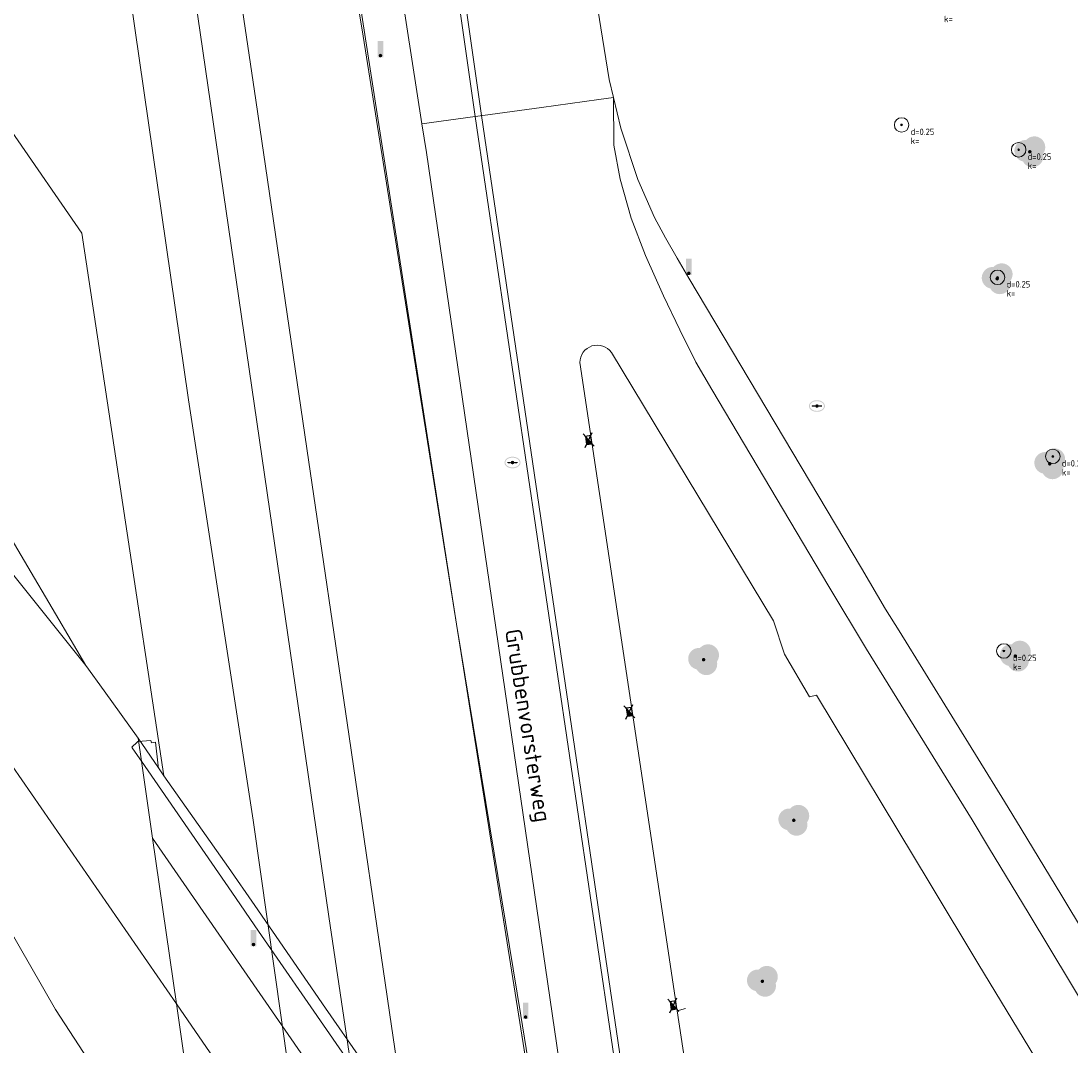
# Model space of a CAD drawing. Header units: metres. Extents: x 207155 to 208055, y 377332 to 379032.
# Tile 24 of 59: x 207554 to 207612, y 377949 to 378006. Entities that reach past the tile are written whole.
import ezdxf
from ezdxf.enums import TextEntityAlignment as Align

# ---------------------------------------------------------------- set-up
doc = ezdxf.new("R2010")
doc.units = ezdxf.units.M
for name, color, linetype, lineweight in [('B-ME-GR-BOOM-S', 90, 'Continuous', 25), ('GBOR', 7, 'Continuous', 25), ('GMV', 7, 'Continuous', 25), ('GOBDP1', 7, 'Continuous', 25), ('GP1', 7, 'Continuous', 25), ('LSHD', 34, 'Continuous', 25), ('LSPR', 7, 'Continuous', 25), ('V-WE-RI-KOLK-S', 7, 'Continuous', 25)]:
    doc.layers.add(name, color=color, linetype=linetype, lineweight=lineweight)
for name, color, linetype in [('ORL', 7, 'Continuous'), ('PPAL', 232, 'Continuous'), ('PPUT', 232, 'Continuous'), ('PVGO', 62, 'Continuous')]:
    doc.layers.add(name, color=color, linetype=linetype)
doc.styles.add('ISO', font='isocpeur.ttf', dxfattribs={"height": 1})
doc.styles.add('NLCS-ISO-ANNOTATIVE-T18', font='NLCS-ISO.ttf', dxfattribs={"height": 1.8})

# ---------------------------------------------------------------- blocks, each defined once
blk = doc.blocks.new('boom')
at = {"linetype": 'ByBlock', "lineweight": -2}
h = blk.add_hatch(color=0, dxfattribs=at)
h.dxf.hatch_style = 1
h.paths.add_polyline_path([(0.733, -0.107, 0.956633), (-0.199, 0.648, 0.937564), (-0.377, -0.536, 0.879525)])
h.paths.add_polyline_path([(-0.1, 0, -1), (0.1, 0, -1)], flags=16)
at = {"linetype": 'ByBlock', "lineweight": -2, "true_color": 0x4a641a}
h = blk.add_hatch(color=59, dxfattribs=at)
h.dxf.hatch_style = 1
h.paths.add_polyline_path([(0.1, 0, 1), (-0.1, 0, 1)])
at = {"color": 0, "linetype": 'ByBlock', "lineweight": -2}
blk.add_attdef('BOOM', (0.85, 0.35), '', height=0.5, dxfattribs=at)
blk = doc.blocks.new('paal')
at = {"linetype": 'ByBlock', "lineweight": -2}
h = blk.add_hatch(color=0, dxfattribs=at)
h.dxf.hatch_style = 1
h.paths.add_polyline_path([(0.15, 0.8), (-0.15, 0.8), (-0.15, -0.1), (0, -0.1, -0.414214), (-0.1, 0, -1), (0.1, 0, -0.414214), (0, -0.1), (0.15, -0.1)])
at = {"linetype": 'ByBlock', "lineweight": -2, "true_color": 0x681648}
h = blk.add_hatch(color=219, dxfattribs=at)
h.dxf.hatch_style = 1
h.paths.add_polyline_path([(-0.1, 0, 1), (0.1, 0, 1)])
at = {"color": 0, "linetype": 'ByBlock', "lineweight": -2}
blk.add_attdef('PAAL', (0.5, 0.35), '', height=0.5, dxfattribs=at)
blk = doc.blocks.new('put')
at = {"linetype": 'ByBlock', "lineweight": -2}
h = blk.add_hatch(color=0, dxfattribs=at)
h.dxf.hatch_style = 1
edge = h.paths.add_edge_path()
edge.add_spline(control_points=[(0.442, 0), (0.442, 0.043), (0.43, 0.087), (0.364, 0.201), (0.283, 0.258), (0.091, 0.323), (-0.019, 0.329), (-0.222, 0.288), (-0.313, 0.241), (-0.416, 0.124), (-0.441, 0.064), (-0.443, -0.058), (-0.419, -0.119), (-0.335, -0.218), (-0.276, -0.257), (-0.097, -0.325), (0.037, -0.332), (0.27, -0.27), (0.37, -0.201), (0.433, -0.076), (0.442, -0.038), (0.442, 0)], knot_values=[0, 0, 0, 0, 0.380029, 0.380029, 1.118666, 1.118666, 1.857303, 1.857303, 2.59594, 2.59594, 3.13294, 3.13294, 3.66994, 3.66994, 4.20694, 4.20694, 5.079565, 5.079565, 5.952189, 5.952189, 6.283185, 6.283185, 6.283185, 6.283185], degree=3, periodic=0)
edge = h.paths.add_edge_path(flags=16)
edge.add_ellipse((0, 0), major_axis=(0.392, 0), ratio=0.689655, start_angle=0, end_angle=360)
h = blk.add_hatch(color=0, dxfattribs=at)
h.dxf.hatch_style = 1
h.paths.add_polyline_path([(-0.1, 0, -0.096396), (-0.093, 0.038), (-0.25, 0.038, 1), (-0.25, -0.037), (-0.093, -0.037, -0.096396)])
at = {"linetype": 'ByBlock', "lineweight": -2, "true_color": 0x681648}
h = blk.add_hatch(color=219, dxfattribs=at)
h.dxf.hatch_style = 1
h.paths.add_polyline_path([(0.1, 0, 1), (-0.1, 0, 1)])
at = {"linetype": 'ByBlock', "lineweight": -2}
h = blk.add_hatch(color=0, dxfattribs=at)
h.dxf.hatch_style = 1
h.paths.add_polyline_path([(0.25, 0.038), (0.093, 0.038, -0.096396), (0.1, 0, -0.096396), (0.093, -0.037), (0.25, -0.037, 1)])
at = {"color": 0, "linetype": 'ByBlock', "lineweight": -2}
blk.add_attdef('PUT', (0.5, 0.35), '', height=0.5, dxfattribs=at)
blk = doc.blocks.new('SGR-BOOM_NUMMER-SO')
at = {"linetype": 'ByBlock', "lineweight": 18}
h = blk.add_hatch(color=0, dxfattribs=at)
h.dxf.hatch_style = 1
edge = h.paths.add_edge_path()
edge.add_arc((0, 0), 0.25, 0, 360)
at = {"color": 0, "linetype": 'ByBlock', "lineweight": 18}
for radius in [2, 0.25]:
    blk.add_circle((0, 0), radius, dxfattribs=at)
at = {"color": 0, "linetype": 'ByBlock', "lineweight": -2, "style": 'NLCS-ISO-ANNOTATIVE-T18'}
for tag, p in [('SOORT', (2.5, -2.8)), ('DIAMETER', (2.5, -5.3))]:
    blk.add_attdef(tag, p, '', height=1.8, dxfattribs=at)
blk = doc.blocks.new('V-SRI-KOLK_TROTTOIR-SO')
blk.add_hatch(color=256).paths.add_polyline_path([(1.125, 0.75), (-1.125, 0.75), (-1.125, -0.75)])
at = {"ltscale": 0.1}
for p, q in [((-1.875, 1.25), (1.875, -1.25)), ((1.875, 1.25), (-1.875, -1.25))]:
    blk.add_line(p, q, dxfattribs=at)
blk.add_line((-1.125, -0.75), (1.125, 0.75))
at = {"flags": 128}
blk.add_lwpolyline([(-1.125, -0.75), (1.125, -0.75), (1.125, 0.75), (-1.125, 0.75)], close=True, dxfattribs=at)

msp = doc.modelspace()

# ---------------------------------------------------------------- linework, layer by layer
at = {"layer": 'GBOR', "linetype": 'Continuous', "lineweight": 13}
for points in [[(207562.746, 377951.728), (207546.21, 377975.656), (207535.026, 377991.946), (207518.812, 378015.485), (207510.328, 378027.938), (207503.827, 378037.426), (207494.068, 378051.864), (207486.439, 378063.3), (207478.747, 378075.31), (207472.5, 378085.145)], [(207592.266, 377985.6), (207591.379, 377987.109), (207590.5, 377988.888), (207589.6, 377990.75), (207588.614, 377992.975), (207587.818, 377995.047), (207587.211, 377997.181), (207586.867, 377999.062), (207586.841, 378001.694)], [(207592.266, 377985.6), (207598.726, 377974.731)], [(207598.726, 377974.731), (207600.803, 377971.278)], [(207600.803, 377971.278), (207606.619, 377961.871)], [(207606.619, 377961.871), (207607.531, 377960.366)], [(207607.531, 377960.366), (207609.765, 377956.677)], [(207609.765, 377956.677), (207654.731, 377881.979)]]:
    msp.add_lwpolyline(points, dxfattribs=at)
at = {"layer": 'GMV', "linetype": 'Continuous', "lineweight": 13}
for points in [[(207567.956, 378077.222), (207568.297, 378077.274), (207569.755, 378069.044), (207569.847, 378068.386), (207571.425, 378057.597), (207579.572, 378000.694)], [(207579.23, 378000.645), (207571.084, 378057.548), (207569.506, 378068.337), (207569.414, 378068.99), (207567.956, 378077.222)], [(207576.286, 378000.24), (207567.495, 378057.054)], [(207565.651, 378053.289), (207578.189, 377972.664)], [(207553.316, 378051.464), (207558.627, 378018.24), (207563.422, 377985.032), (207566.99, 377961.853), (207572.396, 377923.572), (207577.708, 377887.852), (207586.349, 377827.172), (207592.981, 377782.834), (207599.102, 377743.303), (207603.255, 377715.364), (207608.725, 377681.572), (207620.814, 377604.75), (207626.52, 377568.213), (207631.157, 377537.861), (207635.899, 377505.293), (207640.866, 377473.945), (207644.281, 377451.686), (207654.061, 377389.323), (207660.866, 377346.739), (207662.019, 377339.62)], [(207585.619, 378008.851), (207586.607, 378002.676)], [(207586.607, 378002.676), (207586.841, 378001.694)], [(207586.841, 378001.694), (207586.035, 378001.583)], [(207586.841, 378001.694), (207587.245, 377999.998)], [(207582.881, 378001.149), (207579.645, 378000.703)], [(207586.032, 378001.583), (207582.881, 378001.149)], [(207586.035, 378001.583), (207586.032, 378001.583)], [(207576.286, 378000.24), (207579.23, 378000.645)], [(207579.23, 378000.645), (207579.645, 378000.703)], [(207579.23, 378000.645), (207590.614, 377923.479), (207595.977, 377889.3), (207597.457, 377878.701), (207598.801, 377869.07), (207599.688, 377862.675), (207600.028, 377862.734), (207599.143, 377869.117), (207597.799, 377878.749), (207596.318, 377889.351), (207590.955, 377923.531), (207579.571, 378000.695)], [(207576.286, 378000.24), (207576.531, 377998.657)], [(207587.245, 377999.998), (207588.188, 377997.168)], [(207557.534, 377994.207), (207553.651, 377999.828)], [(207576.531, 377998.657), (207586.447, 377930.81)], [(207588.188, 377997.168), (207589.115, 377995.068)], [(207536.469, 377996.947), (207557.753, 377970.39)], [(207589.115, 377995.068), (207589.722, 377993.948)], [(207562.06, 377964.306), (207557.534, 377994.207)], [(207589.722, 377993.948), (207590.349, 377992.839)], [(207590.349, 377992.839), (207590.994, 377991.74)], [(207590.994, 377991.74), (207600.518, 377975.744)], [(207554.187, 377976.438), (207547.801, 377987.272)], [(207556.261, 377972.92), (207554.187, 377976.438)], [(207600.518, 377975.744), (207601.852, 377973.493)], [(207601.852, 377973.493), (207602.595, 377972.291)], [(207556.087, 377951.426), (207543.83, 377972.749)], [(207557.753, 377970.39), (207556.261, 377972.92)], [(207596.271, 377971.006), (207595.672, 377972.842)], [(207578.189, 377972.664), (207584.717, 377931.624)], [(207602.595, 377972.291), (207608.411, 377962.884)], [(207597.648, 377968.658), (207596.271, 377971.006)], [(207557.753, 377970.39), (207558.763, 377968.981)], [(207558.763, 377968.981), (207560.634, 377966.372)], [(207598.043, 377968.751), (207597.648, 377968.658)], [(207604.309, 377958.342), (207598.043, 377968.751)], [(207560.634, 377966.372), (207561.76, 377964.74)], [(207560.634, 377966.372), (207560.817, 377965.101)], [(207560.817, 377965.101), (207561.427, 377960.869)], [(207561.76, 377964.74), (207562.06, 377964.306)], [(207608.411, 377962.884), (207609.323, 377961.379)], [(207609.323, 377961.379), (207611.557, 377957.69)], [(207561.427, 377960.869), (207562.746, 377951.728)], [(207606.995, 377953.88), (207604.309, 377958.342)], [(207611.557, 377957.69), (207656.523, 377882.992)], [(207652.214, 377879.403), (207606.995, 377953.88)], [(207560.948, 377943.94), (207556.087, 377951.426)], [(207562.746, 377951.728), (207563.987, 377943.128)], [(207590.825, 377951.467), (207590.349, 377951.338)], [(207593.463, 377930.896), (207590.349, 377951.338)]]:
    msp.add_lwpolyline(points, dxfattribs=at)
msp.add_lwpolyline([(207595.672, 377972.842), (207586.731, 377987.639, 0.725961), (207584.991, 377987.086), (207590.349, 377951.338)], format="xyb", dxfattribs=at)
at = {"layer": 'GOBDP1', "linetype": 'Continuous', "lineweight": 13}
for points in [[(207560.595, 377966.16), (207560.284, 377965.873), (207560.342, 377965.789)], [(207560.342, 377965.789), (207560.817, 377965.101)], [(207561.592, 377966.15), (207561.385, 377966.125), (207561.339, 377966.253), (207560.625, 377966.188), (207560.595, 377966.16)], [(207561.747, 377964.851), (207561.592, 377966.15)], [(207561.747, 377964.851), (207561.76, 377964.74)], [(207565.616, 377959.254), (207562.06, 377964.306)], [(207565.616, 377959.254), (207567.075, 377957.143)], [(207567.075, 377957.143), (207570.977, 377951.499)], [(207570.977, 377951.499), (207572.944, 377948.655)]]:
    msp.add_lwpolyline(points, dxfattribs=at)
at = {"layer": 'GP1', "linetype": 'Continuous', "lineweight": 13}
for points in [[(207560.817, 377965.101), (207565.802, 377957.882)], [(207598.829, 377906.745), (207561.427, 377960.869)], [(207565.802, 377957.882), (207567.284, 377955.736)], [(207567.284, 377955.736), (207571.185, 377950.085)], [(207599.844, 377898.033), (207582.345, 377923.24), (207562.746, 377951.728)], [(207571.185, 377950.085), (207573.159, 377947.226)]]:
    msp.add_lwpolyline(points, dxfattribs=at)
at = {"layer": 'LSHD', "linetype": 'Continuous', "lineweight": 13}
for points in [[(207565.651, 378053.289), (207578.189, 377972.664), (207589.365, 377902.404), (207595.382, 377862.646), (207596.448, 377856.371), (207598.357, 377849.019), (207600.146, 377843.45), (207601.692, 377839.127), (207600.153, 377838.524), (207599.154, 377838.133), (207602.678, 377831.614), (207608.041, 377821.074), (207612.992, 377811.063), (207619.736, 377801.489), (207621.918, 377798.556)], [(207565.651, 378053.289), (207568.298, 378035.273), (207571.004, 378017.369), (207573.038, 378005.08), (207578.189, 377972.664), (207580.269, 377960.036), (207581.73, 377951.097), (207583.681, 377939.037)], [(207611.749, 377701.781), (207609.81, 377714.243), (207607.78, 377727.445), (207605.908, 377739.508), (207603.944, 377752.871), (207602.008, 377766.02), (207599.954, 377779.48), (207597.698, 377794.561), (207595.383, 377809.944), (207593.068, 377825.575), (207590.955, 377839.69), (207589.146, 377851.931), (207587.044, 377866.024), (207585.027, 377879.414), (207583.194, 377892.105), (207581.208, 377905.602), (207579.783, 377915.26), (207574.504, 377951.248), (207572.268, 377966.465), (207569.948, 377982.335), (207567.121, 378001.553), (207564.263, 378020.915), (207562.109, 378035.722), (207559.621, 378052.576)], [(207557.534, 377994.207), (207562.06, 377964.306)]]:
    msp.add_lwpolyline(points, dxfattribs=at)
at = {"layer": 'LSPR', "linetype": 'Continuous', "lineweight": 13}
msp.add_lwpolyline([(207557.257, 378052.047), (207571.161, 377956.538), (207578.529, 377907.021), (207592.883, 377809.38), (207598.955, 377768.969), (207624.174, 377605.548), (207632.789, 377551.172), (207665.49, 377341.78)], dxfattribs=at)

# ---------------------------------------------------------------- block references
at = {"layer": 'B-ME-GR-BOOM-S', "xscale": 0.2, "yscale": 0.2, "zscale": 0.2}
for p in [(207604.576, 378006.895), (207602.733, 378000.18), (207609.185, 377998.812), (207608.02, 377991.778), (207611.067, 377981.91), (207608.37, 377971.181)]:
    msp.add_blockref('SGR-BOOM_NUMMER-SO', p, dxfattribs=at).add_auto_attribs({'SOORT': 'd=0.25', 'DIAMETER': 'k='})
at = {"layer": 'PPAL', "linetype": 'Continuous', "lineweight": 13}
for p in [(207574, 378004), (207591, 377992), (207567, 377955), (207582, 377951)]:
    msp.add_blockref('paal', p, dxfattribs=at)
at = {"layer": 'PPUT', "linetype": 'Continuous', "lineweight": 13}
for p in [(207598.063, 377984.685), (207581.28, 377981.57)]:
    msp.add_blockref('put', p, dxfattribs=at)
at = {"layer": 'PVGO', "linetype": 'Continuous', "lineweight": 13}
for p in [(207609.8, 377998.7), (207608, 377991.7), (207610.9, 377981.5), (207591.815, 377970.701), (207609, 377970.9), (207596.788, 377961.849), (207595.055, 377952.973)]:
    msp.add_blockref('boom', p, dxfattribs=at)
at = {"layer": 'V-WE-RI-KOLK-S', "xscale": 0.2000000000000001, "yscale": 0.2000000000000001, "zscale": 0.2000000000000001, "rotation": 98.52420643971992}
for p in [(207585.48, 377982.81), (207587.726, 377967.825), (207590.151, 377951.647)]:
    msp.add_blockref('V-SRI-KOLK_TROTTOIR-SO', p, dxfattribs=at)

# ---------------------------------------------------------------- texts
at = {"layer": 'ORL', "linetype": 'Continuous', "lineweight": 13, "style": 'ISO'}
msp.add_text('Grubbenvorsterweg', height=0.9, rotation=279, dxfattribs=at).set_placement((207582.149, 377967.077), align=Align.MIDDLE_CENTER)

doc.saveas('drawing.dxf')
